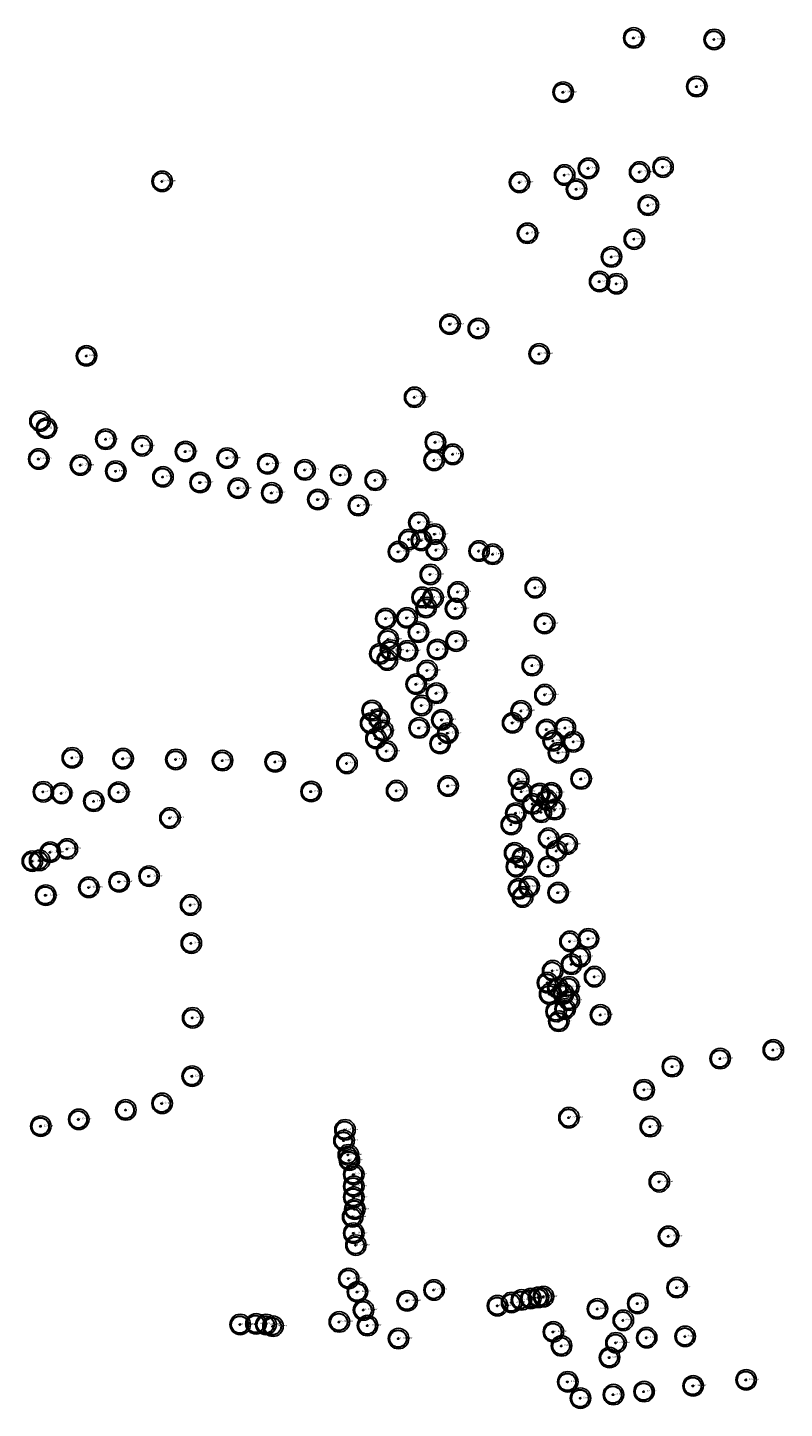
# Model space of a CAD drawing. Header units: metres. Extents: x 122855 to 145045, y 475575 to 480107.
# Tile 11 of 16: x 144017 to 144239, y 477946 to 478349. Entities that reach past the tile are written whole.
import ezdxf

# ---------------------------------------------------------------- set-up
doc = ezdxf.new("R2010")
doc.units = ezdxf.units.M
doc.header["$MEASUREMENT"] = 0
for name, color, linetype in [('0 - 6 meter', 52, 'Continuous'), ('12 - 15 meter', 65, 'Continuous'), ('15 - 18 meter', 83, 'Continuous'), ('18 - 24 meter', 58, 'Continuous'), ('20210609Boombeheer_Boombe', 7, 'Continuous'), ('6 - 9 meter', 60, 'Continuous'), ('9 - 12 meter', 60, 'Continuous')]:
    doc.layers.add(name, color=color, linetype=linetype)
doc.styles.get("Standard").update_dxf_attribs({"font": 'arial.ttf'})

# ---------------------------------------------------------------- blocks, each defined once
blk = doc.blocks.new('SGR-BOOM_01')
at = {"lineweight": 30, "ltscale": 0.1}
h = blk.add_hatch(color=7, dxfattribs=at)
edge = h.paths.add_edge_path()
edge.add_arc((0, 0), 0.15, 0, 360)
at = {"color": 7, "lineweight": 30}
for radius in [2.5, 0.045]:
    blk.add_circle((0, 0), radius, dxfattribs=at)
at = {"color": 7, "lineweight": 30, "ltscale": 0.1}
blk.add_circle((0, 0), 0.15, dxfattribs=at)
blk = doc.blocks.new('Cirkel 6meter')
blk.add_circle((0.13, 0.05), 3)

msp = doc.modelspace()

# ---------------------------------------------------------------- block references
at = {"layer": '20210609Boombeheer_Boombe'}
for name, p in [('Cirkel 6meter', (144194.385, 478345.971)), ('SGR-BOOM_01', (144194.385, 478345.971)), ('Cirkel 6meter', (144217.923, 478345.517)), ('SGR-BOOM_01', (144217.923, 478345.517)), ('Cirkel 6meter', (144212.818, 478331.753)), ('Cirkel 6meter', (144173.738, 478330.12)), ('SGR-BOOM_01', (144173.738, 478330.12)), ('SGR-BOOM_01', (144212.818, 478331.753)), ('Cirkel 6meter', (144181.12962, 478307.85495)), ('SGR-BOOM_01', (144181.12962, 478307.85495)), ('Cirkel 6meter', (144202.95, 478308.221)), ('SGR-BOOM_01', (144202.95, 478308.221)), ('Cirkel 6meter', (144056.451, 478304.056)), ('SGR-BOOM_01', (144056.451, 478304.056)), ('Cirkel 6meter', (144160.984, 478303.755)), ('Cirkel 6meter', (144174.167, 478305.89671)), ('SGR-BOOM_01', (144174.167, 478305.89671)), ('Cirkel 6meter', (144196.088, 478306.775)), ('SGR-BOOM_01', (144196.088, 478306.775)), ('SGR-BOOM_01', (144160.984, 478303.755)), ('Cirkel 6meter', (144177.64831, 478301.76265)), ('SGR-BOOM_01', (144177.64831, 478301.76265)), ('Cirkel 6meter', (144198.655, 478297.061)), ('SGR-BOOM_01', (144198.655, 478297.061)), ('Cirkel 6meter', (144163.315, 478288.876)), ('SGR-BOOM_01', (144163.315, 478288.876)), ('Cirkel 6meter', (144194.548, 478287.171)), ('SGR-BOOM_01', (144194.548, 478287.171)), ('Cirkel 6meter', (144187.8747, 478281.96265)), ('SGR-BOOM_01', (144187.8747, 478281.96265)), ('Cirkel 6meter', (144184.39339, 478274.78243)), ('SGR-BOOM_01', (144184.39339, 478274.78243)), ('Cirkel 6meter', (144189.39778, 478274.12967)), ('SGR-BOOM_01', (144189.39778, 478274.12967)), ('Cirkel 6meter', (144140.626, 478262.319)), ('SGR-BOOM_01', (144140.626, 478262.319)), ('Cirkel 6meter', (144148.933, 478261.035)), ('SGR-BOOM_01', (144148.933, 478261.035)), ('Cirkel 6meter', (144034.329, 478253.049)), ('SGR-BOOM_01', (144034.329, 478253.049)), ('Cirkel 6meter', (144166.725, 478253.617)), ('SGR-BOOM_01', (144166.725, 478253.617)), ('Cirkel 6meter', (144130.289, 478240.948)), ('SGR-BOOM_01', (144130.289, 478240.948)), ('Cirkel 6meter', (144020.728, 478233.994)), ('SGR-BOOM_01', (144020.728, 478233.994)), ('Cirkel 6meter', (144022.604, 478231.918)), ('SGR-BOOM_01', (144022.604, 478231.918)), ('Cirkel 6meter', (144039.975, 478228.681)), ('SGR-BOOM_01', (144039.975, 478228.681)), ('Cirkel 6meter', (144050.63, 478226.784)), ('Cirkel 6meter', (144136.371, 478227.813)), ('SGR-BOOM_01', (144136.371, 478227.813)), ('Cirkel 6meter', (144020.358, 478222.922)), ('SGR-BOOM_01', (144050.63, 478226.784)), ('Cirkel 6meter', (144063.286, 478225.105)), ('SGR-BOOM_01', (144063.286, 478225.105)), ('Cirkel 6meter', (144075.465, 478223.184)), ('SGR-BOOM_01', (144075.465, 478223.184)), ('Cirkel 6meter', (144141.487, 478224.286)), ('SGR-BOOM_01', (144141.487, 478224.286)), ('SGR-BOOM_01', (144020.358, 478222.922)), ('Cirkel 6meter', (144032.588, 478221.137)), ('SGR-BOOM_01', (144032.588, 478221.137)), ('Cirkel 6meter', (144042.89398, 478219.36725)), ('SGR-BOOM_01', (144042.89398, 478219.36725)), ('Cirkel 6meter', (144087.332, 478221.487)), ('SGR-BOOM_01', (144087.332, 478221.487)), ('Cirkel 6meter', (144098.232, 478219.724)), ('SGR-BOOM_01', (144098.232, 478219.724)), ('Cirkel 6meter', (144136.019, 478222.522)), ('SGR-BOOM_01', (144136.019, 478222.522)), ('Cirkel 6meter', (144056.699, 478217.686)), ('SGR-BOOM_01', (144056.699, 478217.686)), ('Cirkel 6meter', (144067.54, 478216.034)), ('SGR-BOOM_01', (144067.54, 478216.034)), ('Cirkel 6meter', (144108.68, 478218.2)), ('SGR-BOOM_01', (144108.68, 478218.2)), ('Cirkel 6meter', (144118.786, 478216.71)), ('SGR-BOOM_01', (144118.786, 478216.71)), ('Cirkel 6meter', (144078.697, 478214.398)), ('SGR-BOOM_01', (144078.697, 478214.398)), ('Cirkel 6meter', (144088.512, 478213.002)), ('SGR-BOOM_01', (144088.512, 478213.002)), ('Cirkel 6meter', (144101.998, 478211.066)), ('SGR-BOOM_01', (144101.998, 478211.066)), ('Cirkel 6meter', (144113.877, 478209.3)), ('SGR-BOOM_01', (144113.877, 478209.3)), ('Cirkel 6meter', (144131.542, 478204.372)), ('SGR-BOOM_01', (144131.542, 478204.372)), ('Cirkel 6meter', (144128.639, 478199.401)), ('SGR-BOOM_01', (144128.639, 478199.401)), ('Cirkel 6meter', (144132.279, 478199.125)), ('SGR-BOOM_01', (144132.279, 478199.125)), ('Cirkel 6meter', (144136.183, 478200.958)), ('SGR-BOOM_01', (144136.183, 478200.958)), ('Cirkel 6meter', (144125.559, 478195.823)), ('SGR-BOOM_01', (144125.559, 478195.823)), ('Cirkel 6meter', (144136.632, 478196.314)), ('SGR-BOOM_01', (144136.632, 478196.314)), ('Cirkel 6meter', (144149.13605, 478196.02258)), ('SGR-BOOM_01', (144149.13605, 478196.02258)), ('Cirkel 6meter', (144153.18566, 478195.06975)), ('SGR-BOOM_01', (144153.18566, 478195.06975)), ('Cirkel 6meter', (144134.887, 478189.176)), ('SGR-BOOM_01', (144134.887, 478189.176)), ('Cirkel 6meter', (144132.472, 478182.481)), ('Cirkel 6meter', (144135.649, 478182.312)), ('Cirkel 6meter', (144142.992, 478184.048)), ('SGR-BOOM_01', (144142.992, 478184.048)), ('Cirkel 6meter', (144165.57265, 478185.30311)), ('SGR-BOOM_01', (144165.57265, 478185.30311)), ('SGR-BOOM_01', (144132.472, 478182.481)), ('Cirkel 6meter', (144133.685, 478179.539)), ('SGR-BOOM_01', (144133.685, 478179.539)), ('SGR-BOOM_01', (144135.649, 478182.312)), ('Cirkel 6meter', (144142.264, 478179.18)), ('SGR-BOOM_01', (144142.264, 478179.18)), ('Cirkel 6meter', (144121.861, 478176.265)), ('SGR-BOOM_01', (144121.861, 478176.265)), ('Cirkel 6meter', (144128.05441, 478176.48932)), ('SGR-BOOM_01', (144128.05441, 478176.48932)), ('Cirkel 6meter', (144168.326, 478174.84)), ('SGR-BOOM_01', (144168.326, 478174.84)), ('Cirkel 6meter', (144122.581, 478170.237)), ('Cirkel 6meter', (144131.397, 478172.304)), ('SGR-BOOM_01', (144131.397, 478172.304)), ('SGR-BOOM_01', (144122.581, 478170.237)), ('Cirkel 6meter', (144123.247, 478167.073)), ('SGR-BOOM_01', (144123.247, 478167.073)), ('Cirkel 6meter', (144128.198, 478166.869)), ('SGR-BOOM_01', (144128.198, 478166.869)), ('Cirkel 6meter', (144136.976, 478167.245)), ('SGR-BOOM_01', (144136.976, 478167.245)), ('Cirkel 6meter', (144142.457, 478169.694)), ('SGR-BOOM_01', (144142.457, 478169.694)), ('Cirkel 6meter', (144120.122, 478165.948)), ('SGR-BOOM_01', (144120.122, 478165.948)), ('Cirkel 6meter', (144122.303, 478164.168)), ('SGR-BOOM_01', (144122.303, 478164.168)), ('Cirkel 6meter', (144164.697, 478162.537)), ('Cirkel 6meter', (144133.988, 478161.131)), ('SGR-BOOM_01', (144133.988, 478161.131)), ('SGR-BOOM_01', (144164.697, 478162.537)), ('Cirkel 6meter', (144130.765, 478157.117)), ('SGR-BOOM_01', (144130.765, 478157.117)), ('Cirkel 6meter', (144136.677, 478154.451)), ('Cirkel 6meter', (144168.412, 478154.027)), ('Cirkel 6meter', (144132.354, 478150.894)), ('SGR-BOOM_01', (144132.354, 478150.894)), ('SGR-BOOM_01', (144136.677, 478154.451)), ('SGR-BOOM_01', (144168.412, 478154.027)), ('Cirkel 6meter', (144117.866, 478149.388)), ('SGR-BOOM_01', (144117.866, 478149.388)), ('Cirkel 6meter', (144119.911, 478146.907)), ('SGR-BOOM_01', (144119.911, 478146.907)), ('Cirkel 6meter', (144138.272, 478146.68)), ('SGR-BOOM_01', (144138.272, 478146.68)), ('Cirkel 6meter', (144161.469, 478149.298)), ('SGR-BOOM_01', (144161.469, 478149.298)), ('Cirkel 6meter', (144117.427, 478145.698)), ('SGR-BOOM_01', (144117.427, 478145.698)), ('Cirkel 6meter', (144121.016, 478143.521)), ('SGR-BOOM_01', (144121.016, 478143.521)), ('Cirkel 6meter', (144131.607, 478144.332)), ('SGR-BOOM_01', (144131.607, 478144.332)), ('Cirkel 6meter', (144139.985, 478142.818)), ('SGR-BOOM_01', (144139.985, 478142.818)), ('Cirkel 6meter', (144158.947, 478145.802)), ('SGR-BOOM_01', (144158.947, 478145.802)), ('Cirkel 6meter', (144168.90757, 478143.8544)), ('SGR-BOOM_01', (144168.90757, 478143.8544)), ('Cirkel 6meter', (144174.38644, 478144.33085)), ('SGR-BOOM_01', (144174.38644, 478144.33085)), ('Cirkel 6meter', (144118.997, 478141.236)), ('SGR-BOOM_01', (144118.997, 478141.236)), ('Cirkel 6meter', (144137.753, 478139.762)), ('SGR-BOOM_01', (144137.753, 478139.762)), ('Cirkel 6meter', (144170.81324, 478140.51944)), ('SGR-BOOM_01', (144170.81324, 478140.51944)), ('Cirkel 6meter', (144176.76853, 478140.28124)), ('SGR-BOOM_01', (144176.76853, 478140.28124)), ('Cirkel 6meter', (144030.158, 478135.592)), ('SGR-BOOM_01', (144030.158, 478135.592)), ('Cirkel 6meter', (144045.033, 478135.338)), ('SGR-BOOM_01', (144045.033, 478135.338)), ('Cirkel 6meter', (144060.467, 478135.118)), ('SGR-BOOM_01', (144060.467, 478135.118)), ('Cirkel 6meter', (144074.117, 478134.786)), ('SGR-BOOM_01', (144074.117, 478134.786)), ('Cirkel 6meter', (144089.511, 478134.402)), ('SGR-BOOM_01', (144089.511, 478134.402)), ('Cirkel 6meter', (144110.509, 478133.97)), ('Cirkel 6meter', (144122.09913, 478137.54186)), ('SGR-BOOM_01', (144122.09913, 478137.54186)), ('Cirkel 6meter', (144172.36157, 478137.06547)), ('SGR-BOOM_01', (144172.36157, 478137.06547)), ('SGR-BOOM_01', (144110.509, 478133.97)), ('Cirkel 6meter', (144100.009, 478125.741)), ('Cirkel 6meter', (144125.027, 478125.975)), ('Cirkel 6meter', (144140.089, 478127.363)), ('SGR-BOOM_01', (144140.089, 478127.363)), ('Cirkel 6meter', (144160.70496, 478129.34933)), ('SGR-BOOM_01', (144160.70496, 478129.34933)), ('Cirkel 6meter', (144161.60393, 478125.70366)), ('Cirkel 6meter', (144178.984, 478129.43)), ('SGR-BOOM_01', (144178.984, 478129.43)), ('Cirkel 6meter', (144021.712, 478125.666)), ('SGR-BOOM_01', (144021.712, 478125.666)), ('Cirkel 6meter', (144027.07698, 478125.21032)), ('SGR-BOOM_01', (144027.07698, 478125.21032)), ('Cirkel 6meter', (144036.46136, 478122.90031)), ('SGR-BOOM_01', (144036.46136, 478122.90031)), ('Cirkel 6meter', (144043.725, 478125.537)), ('SGR-BOOM_01', (144043.725, 478125.537)), ('SGR-BOOM_01', (144100.009, 478125.741)), ('SGR-BOOM_01', (144125.027, 478125.975)), ('SGR-BOOM_01', (144161.60393, 478125.70366)), ('Cirkel 6meter', (144164.76699, 478122.10745)), ('Cirkel 6meter', (144166.88271, 478125.15494)), ('SGR-BOOM_01', (144166.88271, 478125.15494)), ('Cirkel 6meter', (144169.02665, 478123.24924)), ('SGR-BOOM_01', (144169.02665, 478123.24924)), ('Cirkel 6meter', (144170.296, 478125.344)), ('SGR-BOOM_01', (144170.296, 478125.344)), ('Cirkel 6meter', (144058.73508, 478118.00858)), ('Cirkel 6meter', (144159.903, 478119.415)), ('SGR-BOOM_01', (144159.903, 478119.415)), ('SGR-BOOM_01', (144164.76699, 478122.10745)), ('Cirkel 6meter', (144167.35913, 478119.6761)), ('SGR-BOOM_01', (144167.35913, 478119.6761)), ('Cirkel 6meter', (144171.302, 478120.466)), ('SGR-BOOM_01', (144171.302, 478120.466)), ('SGR-BOOM_01', (144058.73508, 478118.00858)), ('Cirkel 6meter', (144158.567, 478116.088)), ('SGR-BOOM_01', (144158.567, 478116.088)), ('Cirkel 6meter', (144169.49, 478112.076)), ('SGR-BOOM_01', (144169.49, 478112.076)), ('Cirkel 6meter', (144174.938, 478110.383)), ('SGR-BOOM_01', (144174.938, 478110.383)), ('Cirkel 6meter', (144020.62141, 478105.62163)), ('Cirkel 6meter', (144023.71813, 478108.00372)), ('SGR-BOOM_01', (144023.71813, 478108.00372)), ('Cirkel 6meter', (144028.72057, 478108.95658)), ('SGR-BOOM_01', (144028.72057, 478108.95658)), ('Cirkel 6meter', (144159.559, 478107.823)), ('SGR-BOOM_01', (144159.559, 478107.823)), ('Cirkel 6meter', (144161.828, 478106.353)), ('SGR-BOOM_01', (144161.828, 478106.353)), ('Cirkel 6meter', (144171.815, 478108.377)), ('SGR-BOOM_01', (144171.815, 478108.377)), ('Cirkel 6meter', (144018.47753, 478105.38342)), ('SGR-BOOM_01', (144018.47753, 478105.38342)), ('SGR-BOOM_01', (144020.62141, 478105.62163)), ('Cirkel 6meter', (144160.057, 478103.779)), ('SGR-BOOM_01', (144160.057, 478103.779)), ('Cirkel 6meter', (144169.412, 478103.805)), ('SGR-BOOM_01', (144169.412, 478103.805)), ('Cirkel 6meter', (144035.01, 478097.723)), ('Cirkel 6meter', (144043.859, 478099.354)), ('SGR-BOOM_01', (144043.859, 478099.354)), ('Cirkel 6meter', (144052.616, 478100.997)), ('SGR-BOOM_01', (144052.616, 478100.997)), ('Cirkel 6meter', (144163.78599, 478097.99891)), ('SGR-BOOM_01', (144163.78599, 478097.99891)), ('Cirkel 6meter', (144022.403, 478095.444)), ('SGR-BOOM_01', (144022.403, 478095.444)), ('SGR-BOOM_01', (144035.01, 478097.723)), ('Cirkel 6meter', (144160.68928, 478097.28428)), ('SGR-BOOM_01', (144160.68928, 478097.28428)), ('Cirkel 6meter', (144161.88032, 478094.90216)), ('SGR-BOOM_01', (144161.88032, 478094.90216)), ('Cirkel 6meter', (144172.258, 478096.19)), ('SGR-BOOM_01', (144172.258, 478096.19)), ('Cirkel 6meter', (144064.778, 478092.57)), ('SGR-BOOM_01', (144064.778, 478092.57)), ('Cirkel 6meter', (144064.985, 478081.407)), ('Cirkel 6meter', (144175.733, 478081.944)), ('SGR-BOOM_01', (144175.733, 478081.944)), ('Cirkel 6meter', (144181.123, 478082.711)), ('SGR-BOOM_01', (144181.123, 478082.711)), ('SGR-BOOM_01', (144064.985, 478081.407)), ('Cirkel 6meter', (144178.727, 478077.485)), ('Cirkel 6meter', (144170.67482, 478073.36775)), ('Cirkel 6meter', (144176.181, 478075.253)), ('SGR-BOOM_01', (144176.181, 478075.253)), ('SGR-BOOM_01', (144178.727, 478077.485)), ('Cirkel 6meter', (144169.15, 478069.865)), ('SGR-BOOM_01', (144169.15, 478069.865)), ('SGR-BOOM_01', (144170.67482, 478073.36775)), ('Cirkel 6meter', (144182.935, 478071.623)), ('SGR-BOOM_01', (144182.935, 478071.623)), ('Cirkel 6meter', (144169.764, 478066.538)), ('SGR-BOOM_01', (144169.764, 478066.538)), ('Cirkel 6meter', (144172.184, 478068.364)), ('SGR-BOOM_01', (144172.184, 478068.364)), ('Cirkel 6meter', (144173.842, 478066.609)), ('SGR-BOOM_01', (144173.842, 478066.609)), ('Cirkel 6meter', (144175.42, 478068.68)), ('SGR-BOOM_01', (144175.42, 478068.68)), ('Cirkel 6meter', (144171.67, 478061.469)), ('Cirkel 6meter', (144174.293, 478062.173)), ('SGR-BOOM_01', (144174.293, 478062.173)), ('Cirkel 6meter', (144175.539, 478064.745)), ('SGR-BOOM_01', (144175.539, 478064.745)), ('Cirkel 6meter', (144065.37488, 478059.61414)), ('SGR-BOOM_01', (144065.37488, 478059.61414)), ('SGR-BOOM_01', (144171.67, 478061.469)), ('Cirkel 6meter', (144172.453, 478058.597)), ('SGR-BOOM_01', (144172.453, 478058.597)), ('Cirkel 6meter', (144184.665, 478060.457)), ('SGR-BOOM_01', (144184.665, 478060.457)), ('Cirkel 6meter', (144235.21, 478050.235)), ('SGR-BOOM_01', (144235.21, 478050.235)), ('Cirkel 6meter', (144205.69, 478045.362)), ('Cirkel 6meter', (144219.662, 478047.69)), ('SGR-BOOM_01', (144219.662, 478047.69)), ('Cirkel 6meter', (144065.234, 478042.55)), ('SGR-BOOM_01', (144065.234, 478042.55)), ('SGR-BOOM_01', (144205.69, 478045.362)), ('Cirkel 6meter', (144197.425, 478038.58)), ('SGR-BOOM_01', (144197.425, 478038.58)), ('Cirkel 6meter', (144056.435, 478034.599)), ('SGR-BOOM_01', (144056.435, 478034.599)), ('Cirkel 6meter', (144032.06, 478029.938)), ('SGR-BOOM_01', (144032.06, 478029.938)), ('Cirkel 6meter', (144045.838, 478032.693)), ('SGR-BOOM_01', (144045.838, 478032.693)), ('Cirkel 6meter', (144175.42, 478030.431)), ('SGR-BOOM_01', (144175.42, 478030.431)), ('Cirkel 6meter', (144020.969, 478027.946)), ('SGR-BOOM_01', (144020.969, 478027.946)), ('Cirkel 6meter', (144109.939, 478026.899)), ('SGR-BOOM_01', (144109.939, 478026.899)), ('Cirkel 6meter', (144199.215, 478027.826)), ('SGR-BOOM_01', (144199.215, 478027.826)), ('Cirkel 6meter', (144109.62, 478023.719)), ('SGR-BOOM_01', (144109.62, 478023.719)), ('Cirkel 6meter', (144110.894, 478019.584)), ('Cirkel 6meter', (144111.213, 478017.994)), ('SGR-BOOM_01', (144110.894, 478019.584)), ('SGR-BOOM_01', (144111.213, 478017.994)), ('Cirkel 6meter', (144112.487, 478013.859)), ('SGR-BOOM_01', (144112.487, 478013.859)), ('Cirkel 6meter', (144112.487, 478010.36)), ('SGR-BOOM_01', (144112.487, 478010.36)), ('Cirkel 6meter', (144201.866, 478011.7)), ('SGR-BOOM_01', (144201.866, 478011.7)), ('Cirkel 6meter', (144112.487, 478007.18)), ('SGR-BOOM_01', (144112.487, 478007.18)), ('Cirkel 6meter', (144112.168, 478001.455)), ('SGR-BOOM_01', (144112.168, 478001.455)), ('Cirkel 6meter', (144112.805, 478003.681)), ('SGR-BOOM_01', (144112.805, 478003.681)), ('Cirkel 6meter', (144112.487, 477996.684)), ('SGR-BOOM_01', (144112.487, 477996.684)), ('Cirkel 6meter', (144113.123, 477993.185)), ('SGR-BOOM_01', (144113.123, 477993.185)), ('Cirkel 6meter', (144204.553, 477995.761)), ('SGR-BOOM_01', (144204.553, 477995.761)), ('Cirkel 6meter', (144111.0162, 477983.43407)), ('SGR-BOOM_01', (144111.0162, 477983.43407)), ('Cirkel 6meter', (144207.049, 477980.764)), ('Cirkel 6meter', (144113.55624, 477979.51824)), ('SGR-BOOM_01', (144113.55624, 477979.51824)), ('Cirkel 6meter', (144128.13221, 477976.89843)), ('Cirkel 6meter', (144135.97691, 477980.0787)), ('SGR-BOOM_01', (144135.97691, 477980.0787)), ('Cirkel 6meter', (144158.66298, 477976.42138)), ('Cirkel 6meter', (144161.52521, 477977.16343)), ('SGR-BOOM_01', (144161.52521, 477977.16343)), ('Cirkel 6meter', (144164.28147, 477977.58747)), ('SGR-BOOM_01', (144164.28147, 477977.58747)), ('Cirkel 6meter', (144166.50768, 477977.90551)), ('SGR-BOOM_01', (144166.50768, 477977.90551)), ('Cirkel 6meter', (144167.99183, 477978.11753)), ('SGR-BOOM_01', (144167.99183, 477978.11753)), ('SGR-BOOM_01', (144207.049, 477980.764)), ('Cirkel 6meter', (144115.35537, 477974.22658)), ('SGR-BOOM_01', (144115.35537, 477974.22658)), ('SGR-BOOM_01', (144128.13221, 477976.89843)), ('Cirkel 6meter', (144154.52859, 477975.46729)), ('SGR-BOOM_01', (144154.52859, 477975.46729)), ('SGR-BOOM_01', (144158.66298, 477976.42138)), ('Cirkel 6meter', (144183.7693, 477974.53848)), ('SGR-BOOM_01', (144183.7693, 477974.53848)), ('Cirkel 6meter', (144195.54008, 477976.11963)), ('SGR-BOOM_01', (144195.54008, 477976.11963)), ('Cirkel 6meter', (144079.279, 477969.994)), ('SGR-BOOM_01', (144079.279, 477969.994)), ('Cirkel 6meter', (144083.902, 477970.165)), ('SGR-BOOM_01', (144083.902, 477970.165)), ('Cirkel 6meter', (144086.812, 477969.994)), ('SGR-BOOM_01', (144086.812, 477969.994)), ('Cirkel 6meter', (144088.867, 477969.481)), ('SGR-BOOM_01', (144088.867, 477969.481)), ('Cirkel 6meter', (144108.26463, 477970.73408)), ('SGR-BOOM_01', (144108.26463, 477970.73408)), ('Cirkel 6meter', (144116.51951, 477969.67574)), ('SGR-BOOM_01', (144116.51951, 477969.67574)), ('Cirkel 6meter', (144191.32368, 477971.2005)), ('SGR-BOOM_01', (144191.32368, 477971.2005)), ('Cirkel 6meter', (144125.588, 477965.87344)), ('SGR-BOOM_01', (144125.588, 477965.87344)), ('Cirkel 6meter', (144170.873, 477967.833)), ('SGR-BOOM_01', (144170.873, 477967.833)), ('Cirkel 6meter', (144189.182, 477964.647)), ('Cirkel 6meter', (144198.17802, 477966.13357)), ('SGR-BOOM_01', (144198.17802, 477966.13357)), ('Cirkel 6meter', (144209.422, 477966.508)), ('SGR-BOOM_01', (144209.422, 477966.508)), ('Cirkel 6meter', (144173.271, 477963.723)), ('SGR-BOOM_01', (144173.271, 477963.723)), ('Cirkel 6meter', (144187.311, 477960.33)), ('SGR-BOOM_01', (144189.182, 477964.647)), ('SGR-BOOM_01', (144187.311, 477960.33)), ('Cirkel 6meter', (144175.087, 477953.239)), ('SGR-BOOM_01', (144175.087, 477953.239)), ('Cirkel 6meter', (144227.266, 477953.817)), ('SGR-BOOM_01', (144227.266, 477953.817)), ('Cirkel 6meter', (144178.807, 477948.463)), ('Cirkel 6meter', (144188.434, 477949.495)), ('SGR-BOOM_01', (144188.434, 477949.495)), ('Cirkel 6meter', (144197.398, 477950.384)), ('SGR-BOOM_01', (144197.398, 477950.384)), ('Cirkel 6meter', (144211.749, 477952.052)), ('SGR-BOOM_01', (144211.749, 477952.052)), ('SGR-BOOM_01', (144178.807, 477948.463))]:
    msp.add_blockref(name, p, dxfattribs=at)

# ---------------------------------------------------------------- texts
at = {"color": 3, "insert": (144045.838, 478032.693), "char_height": 0.2, "attachment_point": 7}
msp.add_mtext('1 meter', dxfattribs=at)
at = {"layer": '0 - 6 meter', "char_height": 0.5, "attachment_point": 7}
for insert in [(144202.95, 478308.221), (144194.548, 478287.171), (144187.8747, 478281.96265), (144184.39339, 478274.78243), (144189.39778, 478274.12967), (144034.329, 478253.049), (144136.371, 478227.813), (144136.019, 478222.522), (144141.487, 478224.286), (144042.89398, 478219.36725), (144089.511, 478134.402), (144110.509, 478133.97), (144197.425, 478038.58), (144056.435, 478034.599), (144195.54008, 477976.11963), (144183.7693, 477974.53848), (144191.32368, 477971.2005), (144198.17802, 477966.13357), (144187.311, 477960.33)]:
    msp.add_mtext('0 - 6 meter', dxfattribs=dict(at, insert=insert))
at = {"layer": '12 - 15 meter', "char_height": 0.5, "attachment_point": 7}
for insert in [(144194.385, 478345.971), (144130.289, 478240.948), (144020.358, 478222.922), (144032.588, 478221.137), (144075.465, 478223.184), (144087.332, 478221.487), (144098.232, 478219.724), (144067.54, 478216.034), (144078.697, 478214.398), (144088.512, 478213.002), (144118.786, 478216.71), (144101.998, 478211.066), (144113.877, 478209.3), (144131.542, 478204.372), (144136.183, 478200.958), (144128.639, 478199.401), (144132.279, 478199.125), (144136.632, 478196.314), (144135.649, 478182.312), (144142.992, 478184.048), (144142.264, 478179.18), (144121.861, 478176.265), (144168.326, 478174.84), (144131.397, 478172.304), (144142.457, 478169.694), (144136.976, 478167.245), (144133.988, 478161.131), (144132.354, 478150.894), (144161.469, 478149.298), (144131.607, 478144.332), (144138.272, 478146.68), (144158.947, 478145.802), (144139.985, 478142.818), (144122.09913, 478137.54186), (144137.753, 478139.762), (144161.60393, 478125.70366), (144166.88271, 478125.15494), (144170.296, 478125.344), (144169.02665, 478123.24924), (144171.302, 478120.466), (144167.35913, 478119.6761), (144169.49, 478112.076), (144171.815, 478108.377), (144174.938, 478110.383), (144052.616, 478100.997), (144035.01, 478097.723), (144043.859, 478099.354), (144172.258, 478096.19), (144022.403, 478095.444), (144199.215, 478027.826), (144201.866, 478011.7), (144204.553, 477995.761), (144207.049, 477980.764), (144154.52859, 477975.46729), (144158.66298, 477976.42138), (144161.52521, 477977.16343), (144164.28147, 477977.58747), (144166.50768, 477977.90551), (144167.99183, 477978.11753), (144116.51951, 477969.67574), (144170.873, 477967.833), (144189.182, 477964.647), (144211.749, 477952.052)]:
    msp.add_mtext('12 - 15 meter', dxfattribs=dict(at, insert=insert))
at = {"layer": '15 - 18 meter', "char_height": 0.5, "attachment_point": 7}
for insert in [(144196.088, 478306.775), (144160.984, 478303.755), (144125.559, 478195.823), (144134.887, 478189.176), (144128.05441, 478176.48932), (144122.581, 478170.237), (144120.122, 478165.948), (144123.247, 478167.073), (144122.303, 478164.168), (144130.765, 478157.117), (144136.677, 478154.451), (144168.412, 478154.027), (144168.90757, 478143.8544), (144058.73508, 478118.00858), (144023.71813, 478108.00372), (144028.72057, 478108.95658), (144018.47753, 478105.38342), (144020.62141, 478105.62163), (144175.42, 478030.431)]:
    msp.add_mtext('15 - 18 meter', dxfattribs=dict(at, insert=insert))
at = {"layer": '18 - 24 meter', "char_height": 0.5, "attachment_point": 7}
for insert in [(144173.738, 478330.12), (144056.451, 478304.056), (144140.626, 478262.319), (144166.725, 478253.617), (144132.472, 478182.481), (144133.685, 478179.539), (144128.198, 478166.869), (144109.62, 478023.719), (144109.939, 478026.899), (144110.894, 478019.584), (144111.213, 478017.994), (144112.487, 478013.859), (144112.487, 478010.36), (144112.487, 478007.18), (144112.805, 478003.681), (144112.168, 478001.455), (144112.487, 477996.684), (144113.123, 477993.185), (144111.0162, 477983.43407), (144113.55624, 477979.51824), (144135.97691, 477980.0787), (144128.13221, 477976.89843), (144108.26463, 477970.73408), (144115.35537, 477974.22658), (144079.279, 477969.994), (144083.902, 477970.165), (144086.812, 477969.994), (144088.867, 477969.481), (144125.588, 477965.87344)]:
    msp.add_mtext('18 - 24 meter', dxfattribs=dict(at, insert=insert))
at = {"layer": '6 - 9 meter', "char_height": 0.5, "attachment_point": 7}
for insert in [(144217.923, 478345.517), (144174.167, 478305.89671), (144181.12962, 478307.85495), (144177.64831, 478301.76265), (144020.728, 478233.994), (144056.699, 478217.686), (144149.13605, 478196.02258), (144153.18566, 478195.06975), (144165.57265, 478185.30311), (144174.38644, 478144.33085), (144170.81324, 478140.51944), (144176.76853, 478140.28124), (144172.36157, 478137.06547), (144030.158, 478135.592), (144045.033, 478135.338), (144060.467, 478135.118), (144074.117, 478134.786), (144160.70496, 478129.34933), (144021.712, 478125.666), (144100.009, 478125.741), (144125.027, 478125.975), (144140.089, 478127.363), (144036.46136, 478122.90031), (144158.567, 478116.088), (144159.903, 478119.415), (144064.778, 478092.57), (144064.985, 478081.407), (144182.935, 478071.623), (144235.21, 478050.235), (144173.271, 477963.723), (144209.422, 477966.508), (144175.087, 477953.239), (144178.807, 477948.463), (144188.434, 477949.495)]:
    msp.add_mtext('6 - 9 meter', dxfattribs=dict(at, insert=insert))
at = {"layer": '9 - 12 meter', "char_height": 0.5, "attachment_point": 7}
for insert in [(144212.818, 478331.753), (144198.655, 478297.061), (144163.315, 478288.876), (144148.933, 478261.035), (144022.604, 478231.918), (144039.975, 478228.681), (144050.63, 478226.784), (144063.286, 478225.105), (144108.68, 478218.2), (144164.697, 478162.537), (144117.866, 478149.388), (144117.427, 478145.698), (144119.911, 478146.907), (144118.997, 478141.236), (144121.016, 478143.521), (144178.984, 478129.43), (144027.07698, 478125.21032), (144043.725, 478125.537), (144164.76699, 478122.10745), (144159.559, 478107.823), (144161.828, 478106.353), (144160.057, 478103.779), (144169.412, 478103.805), (144160.68928, 478097.28428), (144163.78599, 478097.99891), (144161.88032, 478094.90216), (144175.733, 478081.944), (144181.123, 478082.711), (144178.727, 478077.485), (144170.67482, 478073.36775), (144176.181, 478075.253), (144169.15, 478069.865), (144172.184, 478068.364), (144175.42, 478068.68), (144169.764, 478066.538), (144173.842, 478066.609), (144175.539, 478064.745), (144065.37488, 478059.61414), (144171.67, 478061.469), (144174.293, 478062.173), (144184.665, 478060.457), (144172.453, 478058.597), (144219.662, 478047.69), (144205.69, 478045.362), (144065.234, 478042.55), (144020.969, 478027.946), (144032.06, 478029.938), (144227.266, 477953.817), (144197.398, 477950.384)]:
    msp.add_mtext('9 - 12 meter', dxfattribs=dict(at, insert=insert))

doc.saveas('drawing.dxf')
